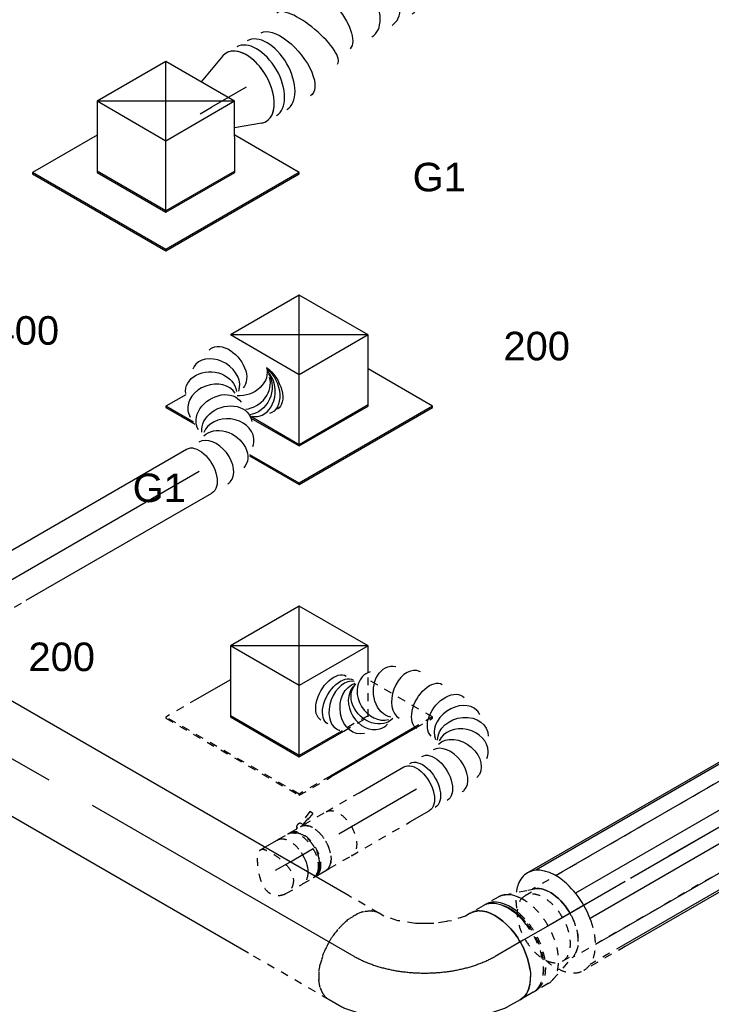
# Model space of a CAD drawing. Extents: x -132501 to 411300, y -42818 to 427495.
# Tile 29 of 256: x -47712 to -45530, y 35992 to 39096. Entities that reach past the tile are written whole.
import ezdxf
from ezdxf.enums import TextEntityAlignment as Align

# ---------------------------------------------------------------- set-up
doc = ezdxf.new("R2010")
doc.units = 0
doc.header["$LTSCALE"] = 50
doc.linetypes.add('CENTER2', pattern=[28.575, 19.05, -3.175, 3.175, -3.175])
doc.linetypes.add('STREEPJES', pattern=[0.1, 0.05, -0.05])
doc.layers.get('0').update_dxf_attribs({"linetype": 'CONTINUOUS'})
for name, color, linetype in [('WL570---_RETOUR', 112, 'CONTINUOUS'), ('WL570---_RETOUR_RST', 2, 'CONTINUOUS'), ('WL570---_RETOUR_RST_HL', 1, 'CONTINUOUS'), ('WL570---_TOEVOER', 3, 'CONTINUOUS'), ('WL570---_TOEVOER_HL', 8, 'CONTINUOUS'), ('WL570---_TOEVOER_RST', 2, 'CONTINUOUS'), ('WL570---_TOEVOER_RST_HL', 1, 'CONTINUOUS'), ('WM570---_RETOUR_PR', 1, 'CONTINUOUS'), ('WM570---_RETOUR_RST_PR', 1, 'CONTINUOUS'), ('WM570---_TOEVOER_PR', 1, 'CONTINUOUS'), ('WM570---_TOEVOER_RST_PR', 1, 'CONTINUOUS')]:
    doc.layers.add(name, color=color, linetype=linetype)
doc.styles.add('BURO-018', font='ARIAL.TTF', dxfattribs={"height": 63})

# ---------------------------------------------------------------- blocks, each defined once
blk = doc.blocks.new('*U495')
at = {"color": 0, "ltscale": 10}
for p, q in [((-131.9, 205.8, 1171.4), (-244.1, 11.3, 1171.4)), ((118.8, 205.8, 1171.4), (-131.9, 205.8, 1171.4)), ((-6.5, -11.3, 1171.4), (-131.9, 205.8, 1171.4)), ((244.1, -11.3, 1171.4), (-131.9, 205.8, 1171.4)), ((-6.5, -11.3, 1171.4), (118.8, 205.8, 1171.4)), ((244.1, -11.3, 1171.4), (118.8, 205.8, 1171.4)), ((-420.5, 113.1, 1171.4), (-422.5, 109.6, 1171.4)), ((-422.5, 109.6, 1171.4), (-179.6, -311.1, 1171.4)), ((-185.3, 113.1, 1171.4), (-420.5, 113.1, 1171.4)), ((-177.6, -307.6, 1171.4), (-420.5, 113.1, 1171.4)), ((-244.1, 11.3, 1171.4), (-118.8, -205.8, 1171.4)), ((-116.8, -202.2, 1171.4), (-242.1, 14.8, 1171.4)), ((-118.8, -205.8, 1171.4), (-6.5, -11.3, 1171.4)), ((244.1, -11.3, 1171.4), (-6.5, -11.3, 1171.4)), ((131.9, -205.8, 1171.4), (244.1, -11.3, 1171.4)), ((308.2, -307.6, 1171.4), (190.7, -103.9, 1171.4)), ((-118.8, -205.8, 1171.4), (131.9, -205.8, 1171.4)), ((133.9, -202.2, 1171.4), (-116.8, -202.2, 1171.4)), ((-179.6, -311.1, 1171.4), (-177.6, -307.6, 1171.4)), ((308.2, -307.6, 1171.4), (-177.6, -307.6, 1171.4)), ((306.2, -311.1, 1171.4), (308.2, -307.6, 1171.4)), ((-179.6, -311.1, 1171.4), (306.2, -311.1, 1171.4))]:
    blk.add_line(p, q, dxfattribs=at)
at = {"layer": 'WL570---_RETOUR_RST_HL', "linetype": 'CENTER2'}
blk.add_circle((0, 0, 1171.4), 0.075, dxfattribs=at)
at = {"layer": 'WL570---_RETOUR_RST', "color": 1, "style": 'BURO-018'}
for tag in ['MC', 'Q']:
    blk.add_attdef(tag, text='', height=90, dxfattribs=at).set_placement((0, 0), align=Align.MIDDLE)
at = {"layer": 'WM570---_RETOUR_RST_PR', "color": 1, "style": 'BURO-018'}
blk.add_attdef('POSNR', text='', height=90, dxfattribs=at).set_placement((0, 0), align=Align.MIDDLE)
blk = doc.blocks.new('*U497')
at = {"color": 0, "ltscale": 10}
for p, q in [((118.8, 205.8, 129.2), (-131.9, 205.8, 129.2)), ((-6.5, -11.3, 129.2), (-131.9, 205.8, 129.2)), ((244.1, -11.3, 129.2), (-131.9, 205.8, 129.2)), ((-6.5, -11.3, 129.2), (118.8, 205.8, 129.2)), ((244.1, -11.3, 129.2), (118.8, 205.8, 129.2)), ((-420.5, 113.1, 129.2), (-422.5, 109.6, 129.2)), ((-422.5, 109.6, 129.2), (-369.6, 17.9, 129.2)), ((-347.8, 113.1, 129.2), (-420.5, 113.1, 129.2)), ((-370, 25.7, 129.2), (-420.5, 113.1, 129.2)), ((-118.8, -205.8, 129.2), (-6.5, -11.3, 129.2)), ((244.1, -11.3, 129.2), (-6.5, -11.3, 129.2)), ((131.9, -205.8, 129.2), (244.1, -11.3, 129.2)), ((-206.9, -53.2, 129.2), (-118.8, -205.8, 129.2)), ((-116.8, -202.2, 129.2), (-206.2, -47.4, 129.2)), ((308.2, -307.6, 129.2), (190.7, -103.9, 129.2)), ((-270.4, -154, 129.2), (-179.6, -311.1, 129.2)), ((-177.6, -307.6, 129.2), (-267.6, -151.7, 129.2)), ((-118.8, -205.8, 129.2), (131.9, -205.8, 129.2)), ((133.9, -202.2, 129.2), (-116.8, -202.2, 129.2)), ((-179.6, -311.1, 129.2), (-177.6, -307.6, 129.2)), ((308.2, -307.6, 129.2), (-177.6, -307.6, 129.2)), ((306.2, -311.1, 129.2), (308.2, -307.6, 129.2)), ((-179.6, -311.1, 129.2), (306.2, -311.1, 129.2))]:
    blk.add_line(p, q, dxfattribs=at)
at = {"layer": 'WL570---_TOEVOER_RST_HL', "linetype": 'CENTER2'}
blk.add_circle((0, 0, 129.2), 0.075, dxfattribs=at)
at = {"layer": 'WL570---_TOEVOER_RST', "color": 1, "style": 'BURO-018'}
for tag in ['MC', 'Q']:
    blk.add_attdef(tag, text='', height=90, dxfattribs=at).set_placement((0, 0), align=Align.MIDDLE)
at = {"layer": 'WM570---_TOEVOER_RST_PR', "color": 1, "style": 'BURO-018'}
blk.add_attdef('POSNR', text='', height=90, dxfattribs=at).set_placement((0, 0), align=Align.MIDDLE)
blk = doc.blocks.new('*U498')
at = {"color": 0, "ltscale": 10}
for p, q in [((-131.9, 205.8, -1256.4), (-244.1, 11.3, -1256.4)), ((118.8, 205.8, -1256.4), (-131.9, 205.8, -1256.4)), ((-6.5, -11.3, -1256.4), (-131.9, 205.8, -1256.4)), ((244.1, -11.3, -1256.4), (-131.9, 205.8, -1256.4)), ((-6.5, -11.3, -1256.4), (118.8, 205.8, -1256.4)), ((244.1, -11.3, -1256.4), (118.8, 205.8, -1256.4)), ((-185.3, 113.1, -1256.4), (-306.9, 113.1, -1256.4)), ((-244.1, 11.3, -1256.4), (-118.8, -205.8, -1256.4)), ((-116.8, -202.2, -1256.4), (-242.1, 14.8, -1256.4)), ((-118.8, -205.8, -1256.4), (-6.5, -11.3, -1256.4)), ((244.1, -11.3, -1256.4), (-6.5, -11.3, -1256.4)), ((201.7, -84.8, -1256.4), (244.1, -11.3, -1256.4)), ((-118.8, -205.8, -1256.4), (43.4, -205.8, -1256.4)), ((39.4, -202.2, -1256.4), (-116.8, -202.2, -1256.4)), ((243.6, -307.6, -1256.4), (-64, -307.6, -1256.4)), ((-61.9, -311.1, -1256.4), (245.6, -311.1, -1256.4))]:
    blk.add_line(p, q, dxfattribs=at)
at = {"color": 8, "linetype": 'STREEPJES', "ltscale": 10}
for p, q in [((-420.5, 113.1, -1256.4), (-422.5, 109.6, -1256.4)), ((-422.5, 109.6, -1256.4), (-179.6, -311.1, -1256.4)), ((-306.9, 113.1, -1256.4), (-420.5, 113.1, -1256.4)), ((-177.6, -307.6, -1256.4), (-420.5, 113.1, -1256.4)), ((131.9, -205.8, -1256.4), (201.7, -84.8, -1256.4)), ((308.2, -307.6, -1256.4), (190.7, -103.9, -1256.4)), ((133.9, -202.2, -1256.4), (39.4, -202.2, -1256.4)), ((43.4, -205.8, -1256.4), (131.9, -205.8, -1256.4)), ((-179.6, -311.1, -1256.4), (-177.6, -307.6, -1256.4)), ((-64, -307.6, -1256.4), (-177.6, -307.6, -1256.4)), ((308.2, -307.6, -1256.4), (243.6, -307.6, -1256.4)), ((306.2, -311.1, -1256.4), (308.2, -307.6, -1256.4)), ((-179.6, -311.1, -1256.4), (-61.9, -311.1, -1256.4)), ((245.6, -311.1, -1256.4), (306.2, -311.1, -1256.4))]:
    blk.add_line(p, q, dxfattribs=at)
at = {"layer": 'WL570---_TOEVOER_RST_HL', "linetype": 'CENTER2'}
blk.add_circle((0, 0, -1256.4), 0.075, dxfattribs=at)
at = {"layer": 'WL570---_TOEVOER_RST', "color": 1, "style": 'BURO-018'}
for tag in ['MC', 'Q']:
    blk.add_attdef(tag, text='', height=90, dxfattribs=at).set_placement((0, 0), align=Align.MIDDLE)
at = {"layer": 'WM570---_TOEVOER_RST_PR', "color": 1, "style": 'BURO-018'}
blk.add_attdef('POSNR', text='', height=90, dxfattribs=at).set_placement((0, 0), align=Align.MIDDLE)
blk = doc.blocks.new('*U537')
at = {"color": 2, "ltscale": 10}
for p, q in [((-638.9, 171.5, -2230.6), (464.9, 171.5, -2230.6)), ((-612.4, 177.5, -2230.6), (461.4, 177.5, -2230.6)), ((-684.8, 125.5, -2230.6), (491.4, 125.5, -2230.6)), ((-711.4, 45.9, -2230.6), (513.4, 45.9, -2230.6)), ((-711.4, -45.9, -2230.6), (513.4, -45.9, -2230.6)), ((-684.8, -125.5, -2230.6), (539.9, -125.5, -2230.6)), ((-638.9, -171.5, -2230.6), (585.8, -171.5, -2230.6)), ((-612.4, -177.5, -2230.6), (612.4, -177.5, -2230.6))]:
    blk.add_line(p, q, dxfattribs=at)
at = {"color": 8, "linetype": 'STREEPJES', "ltscale": 10}
for p, q in [((461.4, 177.5, -2230.6), (612.4, 177.5, -2230.6)), ((464.9, 171.5, -2230.6), (585.8, 171.5, -2230.6)), ((491.4, 125.5, -2230.6), (539.9, 125.5, -2230.6)), ((632.4, 118.8, -2230.6), (655.6, 118.8, -2230.6)), ((632.4, -118.7, -2230.6), (655.6, -118.7, -2230.6))]:
    blk.add_line(p, q, dxfattribs=at)
at = {"color": 2, "ltscale": 10, "extrusion": (5.65075e-17, -3.26246e-17, -1)}
blk.add_ellipse((-612.4, 0, -2230.6), major_axis=(0, -177.5), ratio=0.57735, start_param=0, end_param=3.141593, dxfattribs=at)
at = {"color": 8, "linetype": 'STREEPJES', "ltscale": 10}
for centre, major_axis, start_param, end_param in [((612.4, 0, -2230.6), (0, -177.5), 3.141593, 4.26832), ((612.4, 0, -2230.6), (0, -177.5), 2.095963, 3.141593), ((655.6, 0, -2230.6), (0, -118.8), 3.141593, 9.421636), ((612.4, 0, -2230.6), (0, -177.5), 0.444069, 1.04563)]:
    blk.add_ellipse(centre, major_axis=major_axis, ratio=0.57735, start_param=start_param, end_param=end_param, dxfattribs=at)
at = {"color": 2, "ltscale": 10}
for start_param, end_param in [(4.26832, 6.283185), (0, 0.444069)]:
    blk.add_ellipse((612.4, 0, -2230.6), major_axis=(0, -177.5), ratio=0.57735, start_param=start_param, end_param=end_param, dxfattribs=at)
at = {"layer": 'WL570---_TOEVOER_HL', "linetype": 'CENTER2'}
blk.add_line((-612.4, 0, -2230.6), (612.4, 0, -2230.6), dxfattribs=at)
at = {"layer": 'WM570---_TOEVOER_PR', "color": 1, "style": 'BURO-018'}
blk.add_attdef('POSNR', text='', height=90, dxfattribs=at).set_placement((0, 0), align=Align.MIDDLE)
blk = doc.blocks.new('*U542')
at = {"color": 8, "linetype": 'STREEPJES', "ltscale": 10}
for p, q in [((80.7, 154.6, -2677.7), (-13.8, 122.7, -2677.7)), ((116.6, 149.6, -2677.7), (124.8, 149.6, -2677.7)), ((80.7, -154.6, -2677.7), (6.2, -129.5, -2677.7)), ((116.6, -149.6, -2677.7), (124.8, -149.6, -2677.7))]:
    blk.add_line(p, q, dxfattribs=at)
at = {"color": 0, "ltscale": 10}
blk.add_line((6.2, -129.5, -2677.7), (-13.8, -122.7, -2677.7), dxfattribs=at)
at = {"color": 8, "linetype": 'STREEPJES', "ltscale": 10}
for centre, major_axis, start_param, end_param in [((98.1, 0, -2677.7), (0, -157.5), 3.141593, 5.451188), ((145, 0, -2677.7), (0, -149.6), 3.693417, 5.031364), ((145, 0, -2677.7), (0, -149.6), 3.693417, 5.031364), ((98.1, 0, -2677.7), (0, -157.5), 2.833706, 2.880486), ((98.1, 0, -2677.7), (0, -157.5), 0.261107, 0.307887)]:
    blk.add_ellipse(centre, major_axis=major_axis, ratio=0.57735, start_param=start_param, end_param=end_param, dxfattribs=at)
at = {"color": 8, "linetype": 'STREEPJES', "ltscale": 10, "extrusion": (3.51927e-17, -8.44172e-17, -1)}
blk.add_ellipse((0, 0, -2677.7), major_axis=(0, -125), ratio=0.57735, start_param=1.620377, end_param=2.949057, dxfattribs=at)
at = {"color": 0, "ltscale": 10, "extrusion": (3.51927e-17, -8.44172e-17, -1)}
blk.add_ellipse((0, 0, -2677.7), major_axis=(0, -125), ratio=0.57735, start_param=0.192536, end_param=1.620377, dxfattribs=at)
at = {"color": 0, "ltscale": 10}
for centre, major_axis, start_param, end_param in [((145, 0, -2677.7), (0, -149.6), 5.031364, 5.731361), ((145, 0, -2677.7), (0, -149.6), 5.031364, 5.731361), ((98.1, 0, -2677.7), (0, -157.5), 5.451188, 6.283185)]:
    blk.add_ellipse(centre, major_axis=major_axis, ratio=0.57735, start_param=start_param, end_param=end_param, dxfattribs=at)
at = {"layer": 'WL570---_TOEVOER_HL', "linetype": 'CENTER2'}
blk.add_line((0, 0, -2677.7), (98.1, 0, -2677.7), dxfattribs=at)
for centre in [(0, 0, -2677.7), (98.1, 0, -2677.7)]:
    blk.add_circle(centre, 0.075, dxfattribs=at)
at = {"layer": 'WM570---_TOEVOER_PR', "color": 1, "style": 'BURO-018'}
blk.add_attdef('POSNR', text='', height=90, dxfattribs=at).set_placement((0, 0), align=Align.MIDDLE)
blk = doc.blocks.new('*U543')
at = {"color": 8, "linetype": 'STREEPJES', "ltscale": 10}
for p, q in [((-51, 157.5, -2783.1), (-14.6, 157.5, -2783.1)), ((-51, -157.5, -2783.1), (-4.1, -157.5, -2783.1)), ((4.1, -157.5, -2783.1), (51, -157.5, -2783.1))]:
    blk.add_line(p, q, dxfattribs=at)
at = {"color": 0, "ltscale": 10}
for p, q in [((-14.6, 157.5, -2783.1), (-4.1, 157.5, -2783.1)), ((4.1, 157.5, -2783.1), (51, 157.5, -2783.1))]:
    blk.add_line(p, q, dxfattribs=at)
at = {"color": 8, "linetype": 'STREEPJES', "ltscale": 10}
for centre, major_axis, start_param, end_param in [((-51, 0, -2783.1), (0, -157.5), 3.141593, 5.451188), ((-4.1, 0, -2783.1), (0, -157.5), 3.251344, 5.081497), ((-4.1, 0, -2783.1), (0, -149.6), 3.693417, 5.031364), ((4.1, 0, -2783.1), (0, -157.5), 3.330298, 4.956582), ((51, 0, -2783.1), (0, -157.5), 3.728866, 4.112169), ((-51, 0, -2783.1), (0, -157.5), 6.090649, 6.283185), ((-4.1, 0, -2783.1), (0, -157.5), 6.022078, 6.328096), ((51, 0, -2783.1), (0, -157.5), 5.975298, 6.283185), ((4.1, 0, -2783.1), (0, -157.5), 6.238275, 6.283185)]:
    blk.add_ellipse(centre, major_axis=major_axis, ratio=0.57735, start_param=start_param, end_param=end_param, dxfattribs=at)
at = {"color": 0, "ltscale": 10}
for centre, major_axis, start_param, end_param in [((-4.1, 0, -2783.1), (0, -157.5), 3.141593, 3.251344), ((4.1, 0, -2783.1), (0, -157.5), 3.141593, 3.330298), ((-4.1, 0, -2783.1), (0, -157.5), 3.096682, 3.138451), ((51, 0, -2783.1), (0, -157.5), 3.141593, 3.728866), ((51, 0, -2783.1), (0, -157.5), 4.112169, 5.975298), ((-4.1, 0, -2783.1), (0, -157.5), 5.081497, 6.022078), ((-4.1, 0, -2783.1), (0, -149.6), 5.031364, 5.731361), ((4.1, 0, -2783.1), (0, -157.5), 4.956582, 6.238275), ((-51, 0, -2783.1), (0, -157.5), 5.451188, 6.090649)]:
    blk.add_ellipse(centre, major_axis=major_axis, ratio=0.57735, start_param=start_param, end_param=end_param, dxfattribs=at)
at = {"layer": 'WL570---_TOEVOER_HL', "linetype": 'CENTER2'}
blk.add_line((-51, 0, -2783.1), (51, 0, -2783.1), dxfattribs=at)
at = {"layer": 'WM570---_TOEVOER_PR', "color": 1, "style": 'BURO-018'}
blk.add_attdef('POSNR', text='', height=90, dxfattribs=at).set_placement((0, 0), align=Align.MIDDLE)
blk = doc.blocks.new('*U548')
at = {"color": 0, "ltscale": 10}
for p, q in [((0, 125, -1474.7), (383.9, 125, -1474.7)), ((0, -125, -1474.7), (136.8, -125, -1474.7)), ((193, -125, -1474.7), (383.9, -125, -1474.7))]:
    blk.add_line(p, q, dxfattribs=at)
at = {"color": 8, "linetype": 'STREEPJES', "ltscale": 10}
for p, q in [((383.9, 125, -1474.7), (1694.4, 125, -1474.7)), ((383.9, -125, -1474.7), (1694.4, -125, -1474.7))]:
    blk.add_line(p, q, dxfattribs=at)
at = {"color": 0, "ltscale": 10, "extrusion": (5.65075e-17, -3.26246e-17, -1)}
blk.add_ellipse((0, 0, -1474.7), major_axis=(0, -125), ratio=0.57735, start_param=0, end_param=3.141593, dxfattribs=at)
at = {"color": 8, "linetype": 'STREEPJES', "ltscale": 10}
blk.add_ellipse((1701.4, 0, -1474.7), major_axis=(0, -125), ratio=0.57735, start_param=3.334129, end_param=4.662808, dxfattribs=at)
at = {"color": 0, "ltscale": 10}
blk.add_ellipse((1701.4, 0, -1474.7), major_axis=(0, -125), ratio=0.57735, start_param=4.662808, end_param=6.090649, dxfattribs=at)
at = {"layer": 'WL570---_TOEVOER_HL', "linetype": 'CENTER2'}
blk.add_line((0, 0, -1474.7), (1701.4, 0, -1474.7), dxfattribs=at)
at = {"layer": 'WM570---_TOEVOER_PR', "color": 1, "style": 'BURO-018'}
blk.add_attdef('POSNR', text='', height=90, dxfattribs=at).set_placement((0, 0), align=Align.MIDDLE)
blk = doc.blocks.new('*U553')
at = {"color": 0, "ltscale": 10}
for p, q in [((-257.2, 157.5, -3001.1), (-211.4, 157.5, -3001.1)), ((-203.5, 156.7, -3001.1), (-105.9, 136.7, -3001.1)), ((-103.3, 136, -3001.1), (-5.4, 98, -3001.1)), ((-5.4, 98, -3001.1), (-5.2, 97.9, -3001.1)), ((-5.2, 97.9, -3001.1), (87.4, 44.4, -3001.1)), ((87.4, 44.4, -3001.1), (87.6, 44.3, -3001.1)), ((87.6, 44.3, -3001.1), (169.4, -21.5, -3001.1)), ((171.3, -23.3, -3001.1), (237.5, -97.9, -3001.1)), ((242.1, -104.3, -3001.1), (264.7, -143.5, -3001.1)), ((-181.9, -171.4, -3001.1), (-178.9, -172.6, -3001.1)), ((-141.8, -187, -3001.1), (-91, -216.3, -3001.1))]:
    blk.add_line(p, q, dxfattribs=at)
at = {"color": 8, "linetype": 'STREEPJES', "ltscale": 10}
for p, q in [((-257.2, -157.5, -3001.1), (-239.3, -157.5, -3001.1)), ((-239.3, -157.5, -3001.1), (-193.7, -166.8, -3001.1)), ((-193.7, -166.8, -3001.1), (-181.9, -171.4, -3001.1)), ((-178.9, -172.6, -3001.1), (-141.8, -187, -3001.1)), ((-91, -216.3, -3001.1), (-47.6, -251.2, -3001.1)), ((-47.6, -251.2, -3001.1), (-16.8, -286, -3001.1)), ((-16.8, -286, -3001.1), (-7.8, -301.5, -3001.1))]:
    blk.add_line(p, q, dxfattribs=at)
at = {"color": 0, "ltscale": 10, "extrusion": (3.51927e-17, -8.44172e-17, -1)}
for centre, major_axis, ratio, start_param, end_param in [((-257.2, 0, -3001.1), (0, -157.5), 0.57735, 2.554319, 3.141593), ((-223.3, 0, -3001.1), (15.9, 157.3), 0.497511, 6.232846, 6.333525), ((-257.2, 0, -3001.1), (0, -157.5), 0.57735, 0.307887, 2.171016), ((111.7, -193.4, -3001.1), (128.3, 92.4), 0.497511, 6.232846, 6.333525)]:
    blk.add_ellipse(centre, major_axis=major_axis, ratio=ratio, start_param=start_param, end_param=end_param, dxfattribs=at)
at = {"color": 8, "linetype": 'STREEPJES', "ltscale": 10, "extrusion": (3.51927e-17, -8.44172e-17, -1)}
for centre, major_axis, start_param, end_param in [((-257.2, 0, -3001.1), (0, -157.5), 2.171016, 2.554319), ((-257.2, 0, -3001.1), (0, -157.5), 0, 0.307887), ((128.6, -222.7, -3001.1), (136.4, 78.7), 0, 3.141593)]:
    blk.add_ellipse(centre, major_axis=major_axis, ratio=0.57735, start_param=start_param, end_param=end_param, dxfattribs=at)
at = {"color": 0, "ltscale": 10}
for centre, major_axis, start_param, end_param in [((-149.2, -15.2, -3001.1), (-44.6, -151.6), 3.11519, 3.167995), ((61.4, -136.8, -3001.1), (109, 114.4), 6.256783, 6.309588)]:
    blk.add_ellipse(centre, major_axis=major_axis, ratio=0.313149, start_param=start_param, end_param=end_param, dxfattribs=at)
at = {"layer": 'WL570---_TOEVOER_HL', "linetype": 'CENTER2', "extrusion": (3.51927e-17, -8.44172e-17, -1)}
blk.add_ellipse((-128.6, -222.7, -3001.1), major_axis=(-272.8, 157.5), ratio=0.57735, start_param=0.785398, end_param=2.356194, dxfattribs=at)
at = {"layer": 'WM570---_TOEVOER_PR', "color": 1, "style": 'BURO-018'}
blk.add_attdef('POSNR', text='', height=90, dxfattribs=at).set_placement((0, 0), align=Align.MIDDLE)
blk = doc.blocks.new('*U557')
at = {"color": 8, "linetype": 'STREEPJES', "ltscale": 10}
for p, q in [((-8.6, 80, -2435.1), (7.1, 80, -2435.1)), ((-8.6, -80, -2435.1), (52.3, -80, -2435.1))]:
    blk.add_line(p, q, dxfattribs=at)
at = {"color": 0, "ltscale": 10}
blk.add_line((7.1, 80, -2435.1), (52.3, 80, -2435.1), dxfattribs=at)
at = {"color": 0, "ltscale": 10, "extrusion": (-1.38778e-17, 8.01234e-18, -1)}
for start_param, end_param in [(0, 0.109251), (1.461546, 2.341961)]:
    blk.add_ellipse((52.3, 0, -2435.1), major_axis=(0, 80), ratio=0.57735, start_param=start_param, end_param=end_param, dxfattribs=at)
at = {"color": 8, "linetype": 'STREEPJES', "ltscale": 10, "extrusion": (-1.38778e-17, 8.01234e-18, -1)}
for start_param, end_param in [(0.109251, 1.461546), (2.341961, 3.141593)]:
    blk.add_ellipse((52.3, 0, -2435.1), major_axis=(0, 80), ratio=0.57735, start_param=start_param, end_param=end_param, dxfattribs=at)
at = {"color": 8, "linetype": 'STREEPJES', "ltscale": 10}
blk.add_spline([(32.7, -56.6, -2435.1), (39.6, -36.3, -2435.1), (39.8, -12.5, -2435.1), (34.3, 12.5, -2435.1), (25.2, 36.3, -2435.1), (14.8, 56.6, -2435.1), (5, 71.3, -2435.1), (-4.1, 79, -2435.1), (-13.1, 79, -2435.1), (-22.6, 71.3, -2435.1), (-32.7, 56.6, -2435.1), (-42.7, 36.3, -2435.1), (-51.5, 12.5, -2435.1), (-57, -12.5, -2435.1), (-57.2, -36.3, -2435.1), (-50.5, -56.6, -2435.1), (-37, -71.3, -2435.1), (-18.6, -79, -2435.1), (1.4, -79, -2435.1), (19.4, -71.3, -2435.1), (32.7, -56.6, -2435.1)], degree=3, dxfattribs=at)
at = {"layer": 'WL570---_TOEVOER_HL', "linetype": 'CENTER2'}
blk.add_line((0, 0, -2435.1), (52.3, 0, -2435.1), dxfattribs=at)
at = {"layer": 'WM570---_TOEVOER_PR', "color": 1, "style": 'BURO-018'}
blk.add_attdef('POSNR', text='', height=90, dxfattribs=at).set_placement((0, 0), align=Align.MIDDLE)
blk = doc.blocks.new('*U558')
at = {"color": 0, "ltscale": 10}
for p, q in [((-42.2, 80, -2368.3), (-37.5, 80, -2368.3)), ((4.9, -80, -2368.3), (42.2, -80, -2368.3))]:
    blk.add_line(p, q, dxfattribs=at)
at = {"color": 8, "linetype": 'STREEPJES', "ltscale": 10}
for p, q in [((-37.5, 80, -2368.3), (-4.1, 80, -2368.3)), ((4.1, 80, -2368.3), (42.2, 80, -2368.3)), ((-42.2, -80, -2368.3), (-4.1, -80, -2368.3)), ((4.1, -80, -2368.3), (4.9, -80, -2368.3))]:
    blk.add_line(p, q, dxfattribs=at)
at = {"color": 0, "ltscale": 10, "extrusion": (-1.38778e-17, 8.01234e-18, -1)}
for centre, major_axis, start_param, end_param in [((-42.2, 0, -2368.3), (0, 80), 0, 0.109251), ((-42.2, 0, -2368.3), (0, 80), 1.461546, 2.341961), ((-4.1, 0, -2368.3), (0, 80), 2.158673, 2.962113), ((4.1, 0, -2368.3), (0, 80), 2.284895, 3.123943), ((4.1, 0, -2368.3), (0, 76), 2.281135, 2.943045), ((42.2, 0, -2368.3), (0, 80), 2.894301, 3.141593)]:
    blk.add_ellipse(centre, major_axis=major_axis, ratio=0.57735, start_param=start_param, end_param=end_param, dxfattribs=at)
at = {"color": 8, "linetype": 'STREEPJES', "ltscale": 10, "extrusion": (-1.38778e-17, 8.01234e-18, -1)}
for centre, major_axis, start_param, end_param in [((-42.2, 0, -2368.3), (0, 80), 0.109251, 1.461546), ((-4.1, 0, -2368.3), (0, 80), 0, 2.158673), ((4.1, 0, -2368.3), (0, 80), 6.194681, 6.280044), ((4.1, 0, -2368.3), (0, 80), 0, 2.284895), ((4.1, 0, -2368.3), (0, 76), 0.198548, 2.281135), ((42.2, 0, -2368.3), (0, 80), 0, 2.894301), ((-42.2, 0, -2368.3), (0, 80), 2.341961, 3.141593), ((-4.1, 0, -2368.3), (0, 80), 2.962113, 3.141593), ((4.1, 0, -2368.3), (0, 80), 3.123943, 3.230096)]:
    blk.add_ellipse(centre, major_axis=major_axis, ratio=0.57735, start_param=start_param, end_param=end_param, dxfattribs=at)
at = {"layer": 'WL570---_TOEVOER_HL', "linetype": 'CENTER2'}
blk.add_line((-42.2, 0, -2368.3), (42.2, 0, -2368.3), dxfattribs=at)
at = {"layer": 'WM570---_TOEVOER_PR', "color": 1, "style": 'BURO-018'}
blk.add_attdef('POSNR', text='', height=90, dxfattribs=at).set_placement((0, 0), align=Align.MIDDLE)
blk = doc.blocks.new('*U559')
at = {"color": 8, "linetype": 'STREEPJES', "ltscale": 10}
for p, q in [((3.1, 105.9, -2305.3), (-40.4, 89, -2305.3)), ((-36, 81.5, -2305.3), (7.5, 98.4, -2305.3)), ((7.6, 96.7, -2305.3), (-35.2, 80.1, -2305.3)), ((7.5, 98.4, -2305.3), (3.1, 105.9, -2305.3)), ((7.6, 96.7, -2305.3), (7.5, 98.4, -2305.3)), ((-70.5, 76, -2305.3), (-78.6, 76, -2305.3)), ((-57.7, 82.3, -2305.3), (-63.7, 80, -2305.3)), ((-56.3, 80, -2305.3), (-57.7, 82.3, -2305.3)), ((-46.7, 80, -2305.3), (-35.2, 80, -2305.3)), ((-35.2, 80, -2305.3), (-40.7, 89.6, -2305.3)), ((-35.2, 80, -2305.3), (46.7, 80, -2305.3)), ((-34, -80, -2305.3), (46.7, -80, -2305.3))]:
    blk.add_line(p, q, dxfattribs=at)
at = {"color": 2, "ltscale": 10}
for p, q in [((-70.5, -76, -2305.3), (-78.6, -76, -2305.3)), ((-46.7, -80, -2305.3), (-34, -80, -2305.3))]:
    blk.add_line(p, q, dxfattribs=at)
at = {"color": 8, "linetype": 'STREEPJES', "ltscale": 10}
for centre, major_axis, start_param, end_param in [((-84.9, 0, -2305.3), (0, 76), 4.00205, 6.084638), ((-46.7, 0, -2305.3), (0, 80), 3.388885, 6.283185)]:
    blk.add_ellipse(centre, major_axis=major_axis, ratio=0.57735, start_param=start_param, end_param=end_param, dxfattribs=at)
at = {"color": 8, "linetype": 'STREEPJES', "ltscale": 10, "extrusion": (-1.23904e-16, 7.43708e-18, -1)}
for centre, major_axis, start_param in [((-49, 84.9, -2305.3), (-8.26, -4.77), 0.401996), ((46.7, 0, -2305.3), (0, 80), 0)]:
    blk.add_ellipse(centre, major_axis=major_axis, ratio=0.57735, start_param=start_param, end_param=3.141593, dxfattribs=at)
at = {"color": 2, "ltscale": 10}
for centre, major_axis, start_param, end_param in [((-84.9, 0, -2305.3), (0, 76), 3.34014, 4.00205), ((-46.7, 0, -2305.3), (0, 80), 3.141593, 3.388885)]:
    blk.add_ellipse(centre, major_axis=major_axis, ratio=0.57735, start_param=start_param, end_param=end_param, dxfattribs=at)
at = {"layer": 'WL570---_TOEVOER', "color": 1, "style": 'BURO-018'}
blk.add_attdef('I', text='', height=90, dxfattribs=at).set_placement((0, 0), align=Align.MIDDLE)
at = {"layer": 'WM570---_TOEVOER_PR', "color": 1, "style": 'BURO-018'}
blk.add_attdef('POSNR', text='', height=90, dxfattribs=at).set_placement((0, 0), align=Align.MIDDLE)
blk = doc.blocks.new('*U560')
at = {"color": 8, "linetype": 'STREEPJES', "ltscale": 10}
for p, q in [((0, 80, -2272.3), (120.8, 80, -2272.3)), ((0, -80, -2272.3), (213.2, -80, -2272.3))]:
    blk.add_line(p, q, dxfattribs=at)
at = {"color": 0, "ltscale": 10}
for p, q in [((120.8, 80, -2272.3), (283.5, 80, -2272.3)), ((213.2, -80, -2272.3), (283.5, -80, -2272.3))]:
    blk.add_line(p, q, dxfattribs=at)
at = {"color": 0, "ltscale": 10, "extrusion": (-1.38778e-17, 8.01234e-18, -1)}
blk.add_ellipse((283.5, 0, -2272.3), major_axis=(0, 80), ratio=0.57735, start_param=0, end_param=3.141593, dxfattribs=at)
at = {"layer": 'WL570---_TOEVOER_HL', "linetype": 'CENTER2'}
blk.add_line((0, 0, -2272.3), (283.5, 0, -2272.3), dxfattribs=at)
at = {"layer": 'WM570---_TOEVOER_PR', "color": 1, "style": 'BURO-018'}
blk.add_attdef('POSNR', text='', height=90, dxfattribs=at).set_placement((0, 0), align=Align.MIDDLE)
blk = doc.blocks.new('*U561')
at = {"color": 0, "ltscale": 10, "extrusion": (-1.38778e-17, 8.01234e-18, -1)}
for centre, major_axis, ratio, start_param, end_param in [((-83.5, 378.8, -2071.8), (-69.3, -40), 0.57735, 0, 3.141593), ((-71.1, 357.3, -2071.8), (-69.3, -40), 0.57735, 0, 3.141593), ((-28.2, 309.5, -2071.8), (-37.4, -71.7), 0.772159, 6.100726, 9.242318), ((22.7, 306.2, -2071.8), (23.7, -76.4), 0.80421, 0, 3.141593), ((89.1, 301.9, -2071.8), (37.4, 71.7), 0.772159, 3.324052, 6.465645), ((165.2, 204.7, -2071.8), (-69.3, -40), 0.57735, 0, 3.141593), ((198.3, 147.4, -2071.8), (74.3, 30.8), 0.646887, 3.226552, 6.368145), ((206.4, 65.5, -2071.8), (-76.9, 24.3), 0.803023, 0.17544, 3.317032), ((156.4, 11.6, -2071.8), (34.1, -73), 0.750739, 3.273893, 6.415485), ((0, 0, -2071.8), (0, 80), 0.57735, 0, 3.141593), ((21.9, 0, -2071.8), (0, 80), 0.57735, 0, 3.141593), ((65.6, 0, -2071.8), (0, 80), 0.57735, 0, 3.141593)]:
    blk.add_ellipse(centre, major_axis=major_axis, ratio=ratio, start_param=start_param, end_param=end_param, dxfattribs=at)
at = {"color": 0, "ltscale": 10}
for centre, major_axis, ratio, start_param, end_param in [((-58.9, 336.2, -2071.8), (-62.2, -51.3), 0.660509, 3.251808, 6.17297), ((5.8, 301, -2071.8), (2.2, -81), 0.806308, 3.363878, 6.0609), ((44.8, 313.1, -2071.8), (-2.2, 81), 0.806308, 0.222286, 2.919307), ((44.8, 313.1, -2071.8), (-2.2, 81), 0.806308, 6.0609, 6.505471), ((129.2, 267.1, -2071.8), (62.2, 51.3), 0.660509, 0.110216, 3.031377), ((129.2, 267.1, -2071.8), (62.2, 51.3), 0.660509, 6.17297, 6.393401), ((-58.9, 336.2, -2071.8), (-62.2, -51.3), 0.660509, 6.17297, 6.393401), ((5.8, 301, -2071.8), (2.2, -81), 0.806308, 6.0609, 6.505471), ((209.9, 104.2, -2071.8), (80.2, 6.9), 0.750739, 0.1323, 3.009293), ((188.2, 33.9, -2071.8), (-59.5, 54.4), 0.803023, 3.317032, 6.107746), ((209.9, 104.2, -2071.8), (80.2, 6.9), 0.750739, 6.150885, 6.415485), ((113.2, 0, -2071.8), (10.5, -79.7), 0.646887, 0.084959, 3.056633), ((188.2, 33.9, -2071.8), (-59.5, 54.4), 0.803023, 2.966153, 3.317032), ((113.2, 0, -2071.8), (10.5, -79.7), 0.646887, 6.198226, 6.368145)]:
    blk.add_ellipse(centre, major_axis=major_axis, ratio=ratio, start_param=start_param, end_param=end_param, dxfattribs=at)
at = {"layer": 'WM570---_TOEVOER_PR', "color": 1, "style": 'BURO-018'}
blk.add_attdef('POSNR', text='', height=90, dxfattribs=at).set_placement((0, 0), align=Align.MIDDLE)
blk = doc.blocks.new('*U564')
at = {"color": 8, "linetype": 'STREEPJES', "ltscale": 10}
for p, q in [((0, 157.5, -2819.2), (293.4, 157.5, -2819.2)), ((1514, 157.5, -2819.2), (1541.9, 157.5, -2819.2)), ((0, -157.5, -2819.2), (111.5, -157.5, -2819.2))]:
    blk.add_line(p, q, dxfattribs=at)
at = {"color": 0, "ltscale": 10}
for p, q in [((293.4, 157.5, -2819.2), (1357.2, 157.5, -2819.2)), ((1541.9, 157.5, -2819.2), (1551.8, 157.5, -2819.2)), ((111.5, -157.5, -2819.2), (1551.8, -157.5, -2819.2))]:
    blk.add_line(p, q, dxfattribs=at)
at = {"color": 8, "linetype": 'STREEPJES', "ltscale": 10}
blk.add_ellipse((0, 0, -2819.2), major_axis=(0, 157.5), ratio=0.57735, start_param=3.141593, end_param=6.283185, dxfattribs=at)
at = {"color": 0, "ltscale": 10, "extrusion": (6.4407e-18, 3.71854e-18, -1)}
blk.add_ellipse((1551.8, 0, -2819.2), major_axis=(0, 157.5), ratio=0.57735, start_param=0, end_param=3.141593, dxfattribs=at)
at = {"layer": 'WL570---_TOEVOER_HL', "linetype": 'CENTER2'}
blk.add_line((0, 0, -2819.2), (1551.8, 0, -2819.2), dxfattribs=at)
at = {"layer": 'WM570---_TOEVOER_PR', "color": 1, "style": 'BURO-018'}
blk.add_attdef('POSNR', text='', height=90, dxfattribs=at).set_placement((0, 0), align=Align.MIDDLE)
blk = doc.blocks.new('*U572')
at = {"color": 8, "linetype": 'STREEPJES', "ltscale": 10}
for p, q in [((0, 80, -1305), (150.4, 80, -1305)), ((0, -80, -1305), (242.8, -80, -1305))]:
    blk.add_line(p, q, dxfattribs=at)
at = {"color": 0, "ltscale": 10}
for p, q in [((150.4, 80, -1305), (919.1, 80, -1305)), ((242.8, -80, -1305), (919.1, -80, -1305))]:
    blk.add_line(p, q, dxfattribs=at)
at = {"color": 0, "ltscale": 10, "extrusion": (-1.38778e-17, 8.01234e-18, -1)}
blk.add_ellipse((919.1, 0, -1305), major_axis=(0, 80), ratio=0.57735, start_param=0, end_param=3.141593, dxfattribs=at)
at = {"layer": 'WL570---_TOEVOER_HL', "linetype": 'CENTER2'}
blk.add_line((0, 0, -1305), (919.1, 0, -1305), dxfattribs=at)
at = {"layer": 'WM570---_TOEVOER_PR', "color": 1, "style": 'BURO-018'}
blk.add_attdef('POSNR', text='', height=90, dxfattribs=at).set_placement((0, 0), align=Align.MIDDLE)
blk = doc.blocks.new('*U573')
at = {"color": 0, "ltscale": 10, "extrusion": (-1.38778e-17, 8.01234e-18, -1)}
for centre, major_axis, ratio, start_param, end_param in [((234.6, 236.3, -655.1), (-11.6, 79.6), 0.652607, 6.188039, 9.329632), ((156.3, 196, -655.1), (-64.8, 48.2), 0.806332, 6.08638, 9.227973), ((142.9, 118.1, -655.1), (-79.9, -4.3), 0.764293, 0, 3.141593), ((269.3, 195.5, -655.1), (77.9, -18.3), 0.816107, 0, 2.018946), ((264.9, 141.9, -655.1), (67.1, 45.2), 0.856783, 0.470041, 2.630177), ((298.4, 125.5, -655.1), (-10.8, -79.7), 0.668853, 4.005029, 6.37379), ((311.3, 125.5, -655.1), (0, 80), 0.57735, 0.883102, 3.141593), ((145.1, 77.3, -655.1), (-79.6, 13.8), 0.790614, 0.179251, 3.320844), ((97.4, 13.8, -655.1), (37.9, -71.2), 0.760417, 3.293937, 6.43553), ((0, 0, -655.1), (0, 80), 0.57735, 0, 3.141593)]:
    blk.add_ellipse(centre, major_axis=major_axis, ratio=ratio, start_param=start_param, end_param=end_param, dxfattribs=at)
at = {"color": 0, "ltscale": 10}
for centre, major_axis, ratio, start_param, end_param in [((188.4, 222.4, -655.1), (37.9, -71.2), 0.760417, 2.989248, 3.293937), ((188.4, 222.4, -655.1), (37.9, -71.2), 0.760417, 0.152345, 2.989248), ((140.7, 158.9, -655.1), (-79.6, 13.8), 0.790614, 3.320844, 6.103934), ((140.7, 158.9, -655.1), (-79.6, 13.8), 0.790614, 6.103934, 6.462437), ((278, 131.2, -655.1), (-37.2, -71.6), 0.799289, 0.167922, 2.399901), ((260.2, 156.9, -655.1), (80.8, 2.9), 0.844434, 4.220053, 6.056372), ((129.6, 40.3, -655.1), (-64.8, 48.2), 0.806332, 3.338398, 6.08638), ((51.2, 0, -655.1), (11.6, -79.6), 0.652607, 0.095146, 3.046447), ((278, 131.2, -655.1), (-37.2, -71.6), 0.799289, 6.115263, 6.451108), ((129.6, 40.3, -655.1), (-64.8, 48.2), 0.806332, 2.944787, 3.338398), ((51.2, 0, -655.1), (11.6, -79.6), 0.652607, 6.188039, 6.378331)]:
    blk.add_ellipse(centre, major_axis=major_axis, ratio=ratio, start_param=start_param, end_param=end_param, dxfattribs=at)
at = {"layer": 'WM570---_TOEVOER_PR', "color": 1, "style": 'BURO-018'}
blk.add_attdef('POSNR', text='', height=90, dxfattribs=at).set_placement((0, 0), align=Align.MIDDLE)
blk = doc.blocks.new('*U586')
at = {"color": 0, "ltscale": 10}
for p, q in [((14.8, 122.3, 1371.2), (95.8, 92.9, 1371.2)), ((14.8, -122.3, 1371.2), (115, -86, 1371.2))]:
    blk.add_line(p, q, dxfattribs=at)
blk.add_ellipse((0, 0, 1371.2), major_axis=(0, -125), ratio=0.57735, start_param=2.934915, end_param=6.489863, dxfattribs=at)
at = {"layer": 'WL570---_RETOUR_RST_HL', "linetype": 'CENTER2'}
for p in [(0, 0, 1371.2), (167.4, 0, 1371.2)]:
    blk.add_line(p, (126.6, 0, 1371.2), dxfattribs=at)
blk.add_circle((0, 0, 1371.2), 0.075, dxfattribs=at)
at = {"layer": 'WM570---_RETOUR_RST_PR', "color": 1, "style": 'BURO-018'}
blk.add_attdef('POSNR', text='', height=90, dxfattribs=at).set_placement((0, 0), align=Align.MIDDLE)
blk = doc.blocks.new('*U587')
at = {"color": 0, "ltscale": 10, "extrusion": (4.80741e-17, -2.77556e-17, -1)}
for centre, major_axis, start_param, end_param in [((461.9, 63.9, 1735.4), (-22.1, 124.6), 3.221523, 6.363116), ((287.8, 0, 1735.4), (22.1, -124.6), 6.203255, 9.344847)]:
    blk.add_ellipse(centre, major_axis=major_axis, ratio=0.450895, start_param=start_param, end_param=end_param, dxfattribs=at)
at = {"color": 0, "ltscale": 10}
for centre, major_axis, ratio, start_param, end_param in [((530, 63.9, 1735.4), (0, -125), 0.57735, 3.141593, 6.283185), ((567.9, 63.9, 1735.4), (0, -125), 0.57735, 3.141593, 6.283185), ((605.8, 63.9, 1735.4), (0, -125), 0.57735, 3.141593, 6.489863), ((605.8, 63.9, 1735.4), (0, -125), 0.57735, 2.934915, 3.138451), ((0, 0, 1735.4), (0, -125), 0.57735, 3.141593, 6.283185), ((36.6, 0, 1735.4), (0, -125), 0.57735, 3.141593, 6.283185), ((109.8, 0, 1735.4), (0, -125), 0.57735, 3.141593, 6.283185), ((183, 0, 1735.4), (0, -125), 0.57735, 3.141593, 6.283185), ((362.5, 27.4, 1735.4), (43.1, -117.4), 0.303316, 3.141593, 6.283185)]:
    blk.add_ellipse(centre, major_axis=major_axis, ratio=ratio, start_param=start_param, end_param=end_param, dxfattribs=at)
at = {"layer": 'WM570---_RETOUR_PR', "color": 1, "style": 'BURO-018'}
blk.add_attdef('POSNR', text='', height=90, dxfattribs=at).set_placement((0, 0), align=Align.MIDDLE)

msp = doc.modelspace()

# ---------------------------------------------------------------- block references
at = {"layer": 'WL570---_RETOUR', "rotation": 210.0000000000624}
msp.add_blockref('*U587', (-46504.6605, 39241.6416, -1735.4344), dxfattribs=at)
at = {"layer": 'WL570---_RETOUR_RST'}
ref = msp.add_blockref('*U495', (-47250.8737, 38726.8562, -1171.3709), dxfattribs=dict(at, rotation=30.00000000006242))
ref.add_attrib('Q', '400', dxfattribs={"color": 1, "height": 90, "style": 'BURO-018'}).set_placement((-47692.5738, 38116.6646), align=Align.MIDDLE)
ref.add_attrib('MC', 'H1', dxfattribs={"color": 1, "height": 90, "style": 'BURO-018'}).set_placement((-48000.1652, 38649.4286), align=Align.MIDDLE)
at = {"layer": 'WL570---_RETOUR_RST', "rotation": 210.0000000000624}
msp.add_blockref('*U586', (-46997.3335, 38883.444, -1371.1687), dxfattribs=at)
at = {"layer": 'WL570---_TOEVOER'}
for name, p, rotation in [('*U573', (-47145.488, 37673.1652, 655.0652), 30.00000000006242), ('*U572', (-47941.4608, 37213.6101, 1304.9743), 30.00000000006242), ('*U548', (-44564.9091, 37093.6271, 1474.6558), 210.0000000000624), ('*U561', (-46459.8584, 36671.3753, 2071.8101), 30.00000000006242), ('*U564', (-46657.1207, 36142.8846, 2819.2088), 149.9999999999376), ('*U537', (-45490.6895, 36559.1275, 2230.5524), 210.0000000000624), ('*U560', (-46705.4026, 36529.6103, 2272.296), 30.00000000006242), ('*U559', (-46745.8844, 36506.2381, 2305.3493), 30.00000000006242), ('*U558', (-46822.9237, 36461.7595, 2368.2516), 30.00000000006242), ('*U557', (-46904.8067, 36414.4843, 2435.1088), 30.00000000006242), ('*U553', (-46434.3821, 36014.2864, 3001.0742), 210.0000000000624), ('*U542', (-46038.3316, 36242.9462, 2677.7003), 210.0000000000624), ('*U543', (-46167.4493, 36168.4001, 2783.1244), 210.0000000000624)]:
    msp.add_blockref(name, p, dxfattribs=dict(at, rotation=rotation))
at = {"layer": 'WL570---_TOEVOER_RST'}
ref = msp.add_blockref('*U497', (-46830.1324, 37989.9613, -129.244), dxfattribs=dict(at, rotation=30.00000000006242))
ref.add_attrib('Q', '200', dxfattribs={"color": 1, "height": 90, "style": 'BURO-018'}).set_placement((-46080.8409, 38067.3889), align=Align.MIDDLE)
ref.add_attrib('MC', 'G1', dxfattribs={"color": 1, "height": 90, "style": 'BURO-018'}).set_placement((-46388.4324, 38600.1529), align=Align.MIDDLE)
ref = msp.add_blockref('*U498', (-46830.1324, 37010.1654, 1256.3966), dxfattribs=dict(at, rotation=30.00000000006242))
ref.add_attrib('Q', '200', dxfattribs={"color": 1, "height": 90, "style": 'BURO-018'}).set_placement((-47579.4239, 37087.593), align=Align.MIDDLE)
ref.add_attrib('MC', 'G1', dxfattribs={"color": 1, "height": 90, "style": 'BURO-018'}).set_placement((-47271.8324, 37620.357), align=Align.MIDDLE)

doc.saveas('drawing.dxf')
